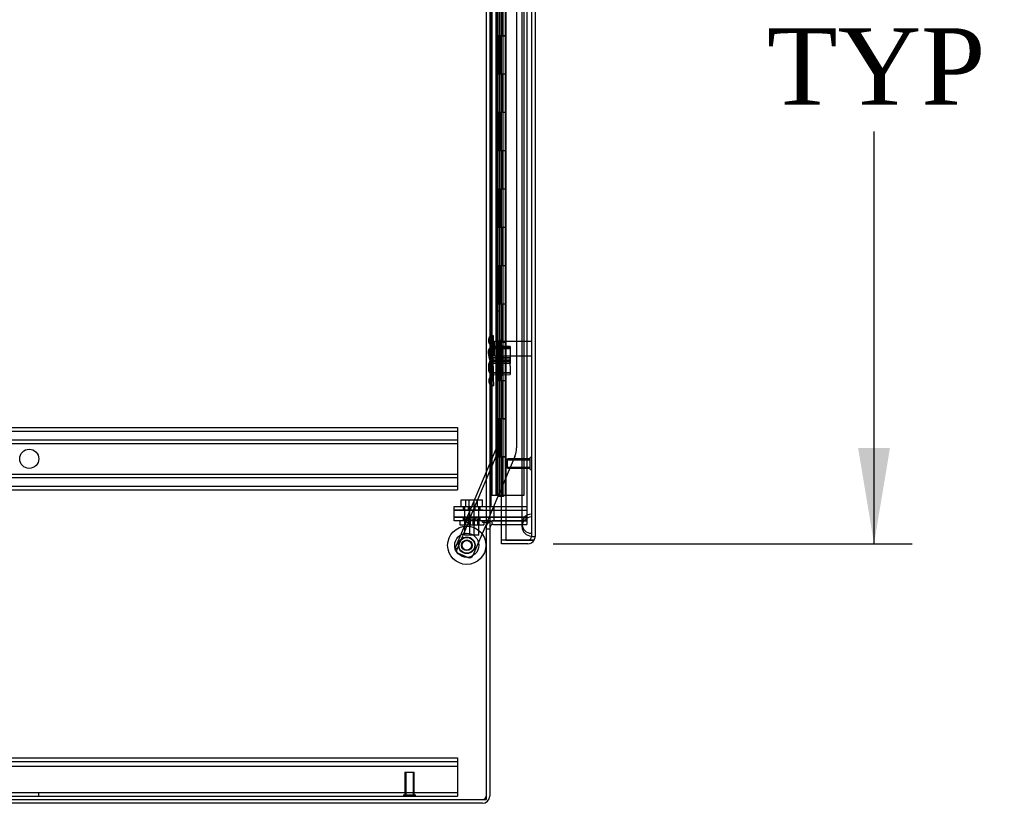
# Model space of a CAD drawing. Header units: inches. Extents: x 1 to 359, y -2 to 239.
# Tile 87 of 103: x 214 to 240, y 69 to 89. Entities that reach past the tile are written whole.
import ezdxf
from ezdxf.enums import TextEntityAlignment as Align
from ezdxf.lldxf.tags import DXFTag

# ---------------------------------------------------------------- set-up
doc = ezdxf.new("R2010")
doc.units = ezdxf.units.IN
doc.header["$MEASUREMENT"] = 0
for name, color, linetype in [('COM42890-3', 7, 'Continuous'), ('COM53964-2', 7, 'Continuous'), ('COM54746-60', 7, 'Continuous'), ('COM70098', 7, 'Continuous'), ('COM70220', 7, 'Continuous'), ('COM70739-9', 7, 'Continuous'), ('COM70839-3', 7, 'Continuous'), ('COM71195-8', 7, 'Continuous'), ('COM71197-1', 7, 'Continuous'), ('COM71303-3', 7, 'Continuous'), ('Default', 7, 'Continuous'), ('GSK87756', 7, 'Continuous'), ('NTS18147', 7, 'Continuous'), ('NTS86070', 7, 'Continuous'), ('ROL87452', 7, 'Continuous'), ('RVT17786', 7, 'Continuous'), ('SCC180005', 7, 'Continuous'), ('STD26122', 7, 'Continuous'), ('STD26258', 7, 'Continuous'), ('WAF25376', 7, 'Continuous'), ('WAM30038', 7, 'Continuous')]:
    doc.layers.add(name, color=color, linetype=linetype)
doc.styles.add('SEACAD_Times_New_Roman', font='times.ttf')
tags = doc.linetypes.add('HIDDEN2', pattern=[0.1875, 0.125, -0.0625]).pattern_tags.tags
tags[6:7] = [DXFTag(74, 4), DXFTag(75, 0), DXFTag(340, '0'), DXFTag(46, 0.0), DXFTag(50, 0.0), DXFTag(44, 0.0), DXFTag(45, 0.0)]
tags[4:5] = [DXFTag(74, 4), DXFTag(75, 0), DXFTag(340, '0'), DXFTag(46, 0.0), DXFTag(50, 0.0), DXFTag(44, 0.0), DXFTag(45, 0.0)]
doc.dimstyles.new('HAMMOND_(STH_-_540x360)', dxfattribs={"dimtxt": 2, "dimasz": 2.5, "dimexe": 1, "dimexo": 1, "dimgap": 0.5, "dimtad": 0, "dimtih": 1, "dimtoh": 1, "dimzin": 0, "dimdsep": 46, "dimtxsty": 'SEACAD_Times_New_Roman', "dimblk1": '_SE_FILLED', "dimblk2": '_SE_FILLED', "dimsah": 1, "dimcen": 1, "dimadec": 0, "dimazin": 0, "dimtfac": 0.8, "dimtofl": 0, "dimtmove": 0, "dimatfit": 3, "dimfxl": 1, "dimtolj": 1, "dimtzin": 0, "dimarcsym": 0})

# ---------------------------------------------------------------- blocks, each defined once
blk = doc.blocks.new('SE4')
at = {"layer": 'COM42890-3', "color": 7, "linetype": 'HIDDEN2'}
for p, q in [((203.158, 69.764), (225.533, 69.764)), ((225.533, 69.764), (225.533, 69.626)), ((203.158, 69.669), (225.533, 69.669)), ((203.158, 69.543), (225.533, 69.543)), ((225.533, 69.626), (225.533, 68.902)), ((203.158, 68.859), (225.533, 68.859)), ((204.567, 68.764), (224.125, 68.764)), ((214.596, 68.764), (214.596, 68.859)), ((224.437, 68.764), (225.533, 68.764)), ((225.533, 68.902), (225.533, 68.764))]:
    blk.add_line(p, q, dxfattribs=at)
at = {"layer": 'COM53964-2', "color": 7, "linetype": 'HIDDEN2'}
for p, q in [((203.159, 78.383), (225.534, 78.383)), ((203.159, 78.288), (225.534, 78.288)), ((225.534, 78.383), (225.534, 78.245)), ((225.534, 78.245), (225.534, 76.896)), ((203.159, 78.064), (225.534, 78.064)), ((203.159, 77.969), (225.534, 77.969)), ((203.159, 77.172), (225.534, 77.172)), ((203.159, 77.077), (225.534, 77.077)), ((203.159, 76.853), (225.534, 76.853)), ((203.159, 76.758), (225.534, 76.758)), ((225.534, 76.896), (225.534, 76.758))]:
    blk.add_line(p, q, dxfattribs=at)
blk.add_circle((214.346, 77.57), 0.25, dxfattribs=at)
at = {"layer": 'COM54746-60', "color": 7, "linetype": 'HIDDEN2'}
for p, q in [((226.438, 76.618), (226.438, 136.618)), ((226.624, 136.618), (226.624, 77.618)), ((226.724, 77.618), (226.724, 136.618)), ((227.278, 76.618), (227.278, 136.618)), ((226.539, 89.618), (226.539, 88.618)), ((226.543, 89.618), (226.543, 88.618)), ((226.548, 88.618), (226.548, 89.618)), ((226.557, 89.618), (226.557, 88.619)), ((226.619, 89.618), (226.619, 88.619)), ((226.632, 88.618), (226.632, 89.618)), ((226.674, 88.618), (226.674, 89.618)), ((226.679, 89.618), (226.679, 88.619)), ((226.684, 89.618), (226.684, 88.619)), ((226.729, 88.618), (226.729, 89.618)), ((226.539, 88.618), (226.543, 88.618)), ((226.539, 88.618), (226.539, 87.618)), ((226.557, 88.619), (226.557, 88.618)), ((226.557, 88.617), (226.684, 88.617)), ((226.587, 88.618), (226.587, 87.618)), ((226.619, 88.619), (226.619, 87.618)), ((226.632, 88.618), (226.632, 87.618)), ((226.674, 88.618), (226.674, 87.618)), ((226.679, 87.618), (226.679, 88.619)), ((226.684, 87.618), (226.684, 88.619)), ((226.729, 88.617), (226.684, 88.617)), ((226.729, 87.618), (226.729, 88.619)), ((226.729, 88.617), (226.791, 88.617)), ((226.539, 87.618), (226.543, 87.618)), ((226.539, 87.618), (226.539, 86.618)), ((226.543, 87.618), (226.543, 86.618)), ((226.548, 86.618), (226.548, 87.618)), ((226.557, 87.618), (226.557, 86.619)), ((226.619, 87.618), (226.619, 86.619)), ((226.632, 86.618), (226.632, 87.618)), ((226.674, 86.618), (226.674, 87.618)), ((226.679, 87.618), (226.679, 86.619)), ((226.684, 87.618), (226.684, 86.619)), ((226.729, 86.618), (226.729, 87.618)), ((226.539, 86.618), (226.543, 86.618)), ((226.539, 86.618), (226.539, 85.618)), ((226.557, 86.619), (226.557, 86.618)), ((226.557, 86.617), (226.684, 86.617)), ((226.587, 86.618), (226.587, 85.618)), ((226.619, 86.619), (226.619, 85.618)), ((226.632, 86.618), (226.632, 85.618)), ((226.674, 86.618), (226.674, 85.618)), ((226.679, 85.618), (226.679, 86.619)), ((226.684, 85.618), (226.684, 86.619)), ((226.729, 86.617), (226.684, 86.617)), ((226.729, 85.618), (226.729, 86.619)), ((226.729, 86.617), (226.791, 86.617)), ((226.438, 85.77), (226.376, 85.77)), ((226.376, 85.466), (226.438, 85.466)), ((226.539, 85.618), (226.543, 85.618)), ((226.539, 85.618), (226.539, 84.618)), ((226.543, 85.618), (226.543, 84.618)), ((226.548, 84.618), (226.548, 85.618)), ((226.557, 85.618), (226.557, 84.619)), ((226.619, 85.618), (226.619, 84.619)), ((226.632, 84.618), (226.632, 85.618)), ((226.674, 84.618), (226.674, 85.618)), ((226.679, 85.618), (226.679, 84.619)), ((226.684, 85.618), (226.684, 84.619)), ((226.729, 84.618), (226.729, 85.618)), ((226.539, 84.618), (226.543, 84.618)), ((226.539, 84.618), (226.539, 83.618)), ((226.557, 84.619), (226.557, 84.618)), ((226.557, 84.617), (226.684, 84.617)), ((226.587, 84.618), (226.587, 83.618)), ((226.619, 84.619), (226.619, 83.618)), ((226.632, 84.618), (226.632, 83.618)), ((226.674, 84.618), (226.674, 83.618)), ((226.679, 83.618), (226.679, 84.619)), ((226.684, 83.618), (226.684, 84.619)), ((226.729, 84.617), (226.684, 84.617)), ((226.729, 83.618), (226.729, 84.619)), ((226.729, 84.617), (226.791, 84.617)), ((226.539, 83.618), (226.543, 83.618)), ((226.539, 83.618), (226.539, 82.618)), ((226.543, 83.618), (226.543, 82.618)), ((226.548, 82.618), (226.548, 83.618)), ((226.557, 83.618), (226.557, 82.619)), ((226.619, 83.618), (226.619, 82.619)), ((226.632, 82.618), (226.632, 83.618)), ((226.674, 82.618), (226.674, 83.618)), ((226.679, 83.618), (226.679, 82.619)), ((226.684, 83.618), (226.684, 82.619)), ((226.729, 82.618), (226.729, 83.618)), ((226.539, 82.618), (226.543, 82.618)), ((226.539, 82.618), (226.539, 81.618)), ((226.557, 82.619), (226.557, 82.618)), ((226.557, 82.617), (226.684, 82.617)), ((226.587, 82.618), (226.587, 81.618)), ((226.619, 82.619), (226.619, 81.618)), ((226.632, 82.618), (226.632, 81.618)), ((226.674, 82.618), (226.674, 81.618)), ((226.679, 81.618), (226.679, 82.619)), ((226.684, 81.618), (226.684, 82.619)), ((226.729, 82.617), (226.684, 82.617)), ((226.729, 81.618), (226.729, 82.619)), ((226.729, 82.617), (226.791, 82.617)), ((226.539, 81.618), (226.543, 81.618)), ((226.539, 81.618), (226.539, 80.618)), ((226.543, 81.618), (226.543, 80.618)), ((226.548, 80.618), (226.548, 81.618)), ((226.557, 81.618), (226.557, 80.619)), ((226.619, 81.618), (226.619, 80.619)), ((226.632, 80.618), (226.632, 81.618)), ((226.674, 80.618), (226.674, 81.618)), ((226.679, 81.618), (226.679, 80.619)), ((226.684, 81.618), (226.684, 80.619)), ((226.729, 80.618), (226.729, 81.618)), ((226.539, 80.618), (226.543, 80.618)), ((226.539, 80.618), (226.539, 79.618)), ((226.557, 80.619), (226.557, 80.618)), ((226.557, 80.617), (226.684, 80.617)), ((226.587, 80.618), (226.587, 79.618)), ((226.619, 80.619), (226.619, 79.618)), ((226.632, 80.618), (226.632, 79.618)), ((226.674, 80.618), (226.674, 79.618)), ((226.679, 79.618), (226.679, 80.619)), ((226.684, 79.618), (226.684, 80.619)), ((226.729, 80.617), (226.684, 80.617)), ((226.729, 79.618), (226.729, 80.619)), ((226.729, 80.617), (226.791, 80.617)), ((226.438, 79.77), (226.376, 79.77)), ((226.539, 79.618), (226.543, 79.618)), ((226.539, 79.618), (226.539, 78.618)), ((226.543, 79.618), (226.543, 78.618)), ((226.548, 78.618), (226.548, 79.618)), ((226.557, 79.618), (226.557, 78.619)), ((226.619, 79.618), (226.619, 78.619)), ((226.632, 78.618), (226.632, 79.618)), ((226.674, 78.618), (226.674, 79.618)), ((226.679, 79.618), (226.679, 78.619)), ((226.684, 79.618), (226.684, 78.619)), ((226.729, 78.618), (226.729, 79.618)), ((226.376, 79.466), (226.438, 79.466)), ((226.539, 78.618), (226.543, 78.618)), ((226.539, 78.618), (226.539, 77.618)), ((226.557, 78.619), (226.557, 78.618)), ((226.557, 78.617), (226.684, 78.617)), ((226.587, 78.618), (226.587, 77.618)), ((226.619, 78.619), (226.619, 77.618)), ((226.632, 78.618), (226.632, 77.618)), ((226.674, 78.618), (226.674, 77.618)), ((226.679, 77.618), (226.679, 78.619)), ((226.684, 77.618), (226.684, 78.619)), ((226.729, 78.617), (226.684, 78.617)), ((226.729, 77.618), (226.729, 78.619)), ((226.729, 78.617), (226.791, 78.617)), ((226.539, 77.618), (226.543, 77.618)), ((226.539, 77.618), (226.539, 76.618)), ((226.543, 77.618), (226.543, 76.618)), ((226.548, 76.618), (226.548, 77.618)), ((226.557, 77.618), (226.557, 76.618)), ((226.619, 77.618), (226.619, 76.618)), ((226.624, 77.618), (226.624, 76.618)), ((226.632, 76.618), (226.632, 77.618)), ((226.674, 76.618), (226.674, 77.618)), ((226.679, 77.618), (226.679, 76.618)), ((226.684, 77.618), (226.684, 76.618)), ((226.724, 76.618), (226.724, 77.618)), ((226.729, 76.618), (226.729, 77.618)), ((226.611, 76.583), (226.611, 76.609)), ((226.611, 76.609), (226.661, 76.609)), ((226.661, 76.583), (226.611, 76.583)), ((226.624, 76.618), (226.624, 76.609)), ((226.686, 76.609), (226.661, 76.609)), ((226.686, 76.583), (226.661, 76.583)), ((226.686, 76.609), (226.736, 76.609)), ((226.736, 76.583), (226.686, 76.583)), ((226.724, 76.609), (226.724, 76.618)), ((226.736, 76.609), (226.736, 76.583)), ((226.793, 76.618), (227.278, 76.618))]:
    blk.add_line(p, q, dxfattribs=at)
at = {"layer": 'COM54746-60', "color": 7, "linetype": 'Continuous'}
for p, q in [((226.587, 88.618), (226.587, 89.618)), ((226.791, 88.618), (226.791, 89.618)), ((226.543, 87.618), (226.543, 88.618)), ((226.543, 88.618), (226.587, 88.618)), ((226.548, 88.618), (226.548, 87.618)), ((226.557, 88.619), (226.791, 88.619)), ((226.557, 88.618), (226.557, 87.618)), ((226.587, 88.618), (226.791, 88.618)), ((226.791, 87.618), (226.791, 88.619)), ((226.543, 87.618), (226.587, 87.618)), ((226.587, 87.618), (226.791, 87.618)), ((226.587, 87.618), (226.791, 87.618)), ((226.587, 86.618), (226.587, 87.618)), ((226.791, 86.618), (226.791, 87.618)), ((226.543, 85.618), (226.543, 86.618)), ((226.543, 86.618), (226.587, 86.618)), ((226.548, 86.618), (226.548, 85.618)), ((226.557, 86.619), (226.791, 86.619)), ((226.557, 86.618), (226.557, 85.618)), ((226.587, 86.618), (226.791, 86.618)), ((226.791, 85.618), (226.791, 86.619)), ((226.543, 85.618), (226.587, 85.618)), ((226.587, 85.618), (226.791, 85.618)), ((226.587, 85.618), (226.791, 85.618)), ((226.587, 84.618), (226.587, 85.618)), ((226.791, 84.618), (226.791, 85.618)), ((226.543, 83.618), (226.543, 84.618)), ((226.543, 84.618), (226.587, 84.618)), ((226.548, 84.618), (226.548, 83.618)), ((226.557, 84.619), (226.791, 84.619)), ((226.557, 84.618), (226.557, 83.618)), ((226.587, 84.618), (226.791, 84.618)), ((226.791, 83.618), (226.791, 84.619)), ((226.543, 83.618), (226.587, 83.618)), ((226.587, 83.618), (226.791, 83.618)), ((226.587, 83.618), (226.791, 83.618)), ((226.587, 82.618), (226.587, 83.618)), ((226.791, 82.618), (226.791, 83.618)), ((226.543, 81.618), (226.543, 82.618)), ((226.543, 82.618), (226.587, 82.618)), ((226.548, 82.618), (226.548, 81.618)), ((226.557, 82.619), (226.791, 82.619)), ((226.557, 82.618), (226.557, 81.618)), ((226.587, 82.618), (226.791, 82.618)), ((226.791, 81.618), (226.791, 82.619)), ((226.543, 81.618), (226.587, 81.618)), ((226.587, 81.618), (226.791, 81.618)), ((226.587, 81.618), (226.791, 81.618)), ((226.587, 80.618), (226.587, 81.618)), ((226.791, 80.618), (226.791, 81.618)), ((226.543, 79.618), (226.543, 80.618)), ((226.543, 80.618), (226.587, 80.618)), ((226.548, 80.618), (226.548, 79.618)), ((226.557, 80.619), (226.791, 80.619)), ((226.557, 80.618), (226.557, 79.618)), ((226.587, 80.618), (226.791, 80.618)), ((226.791, 79.618), (226.791, 80.619)), ((226.543, 79.618), (226.587, 79.618)), ((226.587, 79.618), (226.791, 79.618)), ((226.587, 79.618), (226.791, 79.618)), ((226.587, 78.618), (226.587, 79.618)), ((226.791, 78.618), (226.791, 79.618)), ((226.543, 77.618), (226.543, 78.618)), ((226.543, 78.618), (226.587, 78.618)), ((226.548, 78.618), (226.548, 77.618)), ((226.557, 78.619), (226.791, 78.619)), ((226.557, 78.618), (226.557, 77.618)), ((226.587, 78.618), (226.791, 78.618)), ((226.791, 77.618), (226.791, 78.619)), ((226.543, 77.618), (226.587, 77.618)), ((226.791, 77.618), (226.557, 77.618)), ((226.587, 76.618), (226.587, 77.618)), ((226.587, 77.618), (226.791, 77.618)), ((226.624, 77.618), (226.624, 77.618)), ((226.724, 77.618), (226.724, 77.618)), ((226.729, 77.618), (226.729, 77.618)), ((226.791, 77.618), (226.791, 77.618)), ((226.791, 76.618), (226.791, 77.618)), ((226.376, 76.618), (226.587, 76.618)), ((226.587, 76.618), (226.791, 76.618)), ((226.791, 76.618), (226.793, 76.618))]:
    blk.add_line(p, q, dxfattribs=at)
at = {"layer": 'COM70098', "color": 7, "linetype": 'HIDDEN2'}
for p, q in [((225.444, 76.232), (225.444, 76.327)), ((225.444, 76.327), (226.194, 76.327)), ((226.194, 76.232), (225.444, 76.232)), ((225.686, 76.327), (225.686, 76.232)), ((225.811, 76.327), (225.811, 76.232)), ((225.999, 76.232), (225.999, 76.327)), ((226.124, 76.232), (226.124, 76.327)), ((226.194, 76.327), (227.343, 76.327)), ((226.194, 76.232), (227.343, 76.232)), ((226.486, 76.327), (226.486, 76.232)), ((227.343, 76.327), (227.343, 76.232)), ((225.444, 75.949), (225.444, 76.044)), ((225.444, 76.044), (226.194, 76.044)), ((226.194, 75.949), (225.444, 75.949)), ((225.686, 76.044), (225.686, 75.949)), ((225.811, 76.044), (225.811, 75.949)), ((225.999, 75.949), (225.999, 76.044)), ((226.124, 75.949), (226.124, 76.044)), ((227.343, 76.044), (226.194, 76.044)), ((226.486, 76.044), (226.486, 75.949)), ((227.343, 75.949), (227.343, 76.044))]:
    blk.add_line(p, q, dxfattribs=at)
at = {"layer": 'COM70220', "color": 7, "linetype": 'HIDDEN2'}
for p, q in [((227.218, 137.184), (227.218, 76.124)), ((227.464, 137.184), (227.464, 76.124)), ((227.466, 137.184), (227.466, 76.124)), ((227.467, 137.184), (227.467, 76.124)), ((227.218, 76.124), (227.218, 75.874)), ((227.464, 76.124), (227.464, 75.874)), ((227.466, 76.123), (227.464, 75.874)), ((227.466, 76.051), (227.464, 75.802)), ((227.466, 76.124), (227.466, 75.625)), ((227.467, 76.123), (227.466, 76.123)), ((227.467, 76.051), (227.466, 76.051)), ((227.467, 76.124), (227.467, 75.625)), ((227.218, 75.874), (227.218, 75.802)), ((227.464, 75.874), (227.466, 75.625)), ((227.464, 75.874), (227.464, 75.802)), ((227.464, 75.802), (227.466, 75.553)), ((227.466, 75.625), (227.467, 75.625)), ((227.466, 75.625), (227.466, 75.553)), ((227.466, 75.553), (227.467, 75.553)), ((227.467, 75.625), (227.467, 75.553))]:
    blk.add_line(p, q, dxfattribs=at)
for centre in [(227.468, 75.874), (227.468, 75.802)]:
    blk.add_arc(centre, 0.25, 90, 270, dxfattribs=at)
at = {"layer": 'COM70739-9', "color": 7, "linetype": 'HIDDEN2'}
for p, q in [((226.281, 136.947), (226.281, 76.327)), ((226.406, 136.947), (226.406, 76.327)), ((227.218, 136.947), (227.218, 76.327)), ((227.343, 136.947), (227.343, 76.327))]:
    blk.add_line(p, q, dxfattribs=at)
at = {"layer": 'COM70839-3', "color": 7, "linetype": 'HIDDEN2'}
for p, q in [((226.548, 105.756), (226.548, 77.853)), ((226.62, 105.756), (226.62, 77.853)), ((227.079, 103.495), (227.079, 77.853)), ((226.62, 81.422), (226.548, 81.422)), ((226.548, 78.422), (226.62, 78.422)), ((226.545, 77.839), (225.769, 76.01)), ((226.611, 77.811), (225.835, 75.982)), ((227.034, 77.632), (226.319, 75.949)), ((225.765, 75.92), (225.477, 75.241)), ((225.812, 75.9), (225.524, 75.222)), ((225.812, 75.9), (225.765, 75.92)), ((225.769, 76.01), (225.835, 75.982)), ((225.841, 75.996), (225.775, 76.025)), ((226.307, 75.919), (225.937, 75.047)), ((225.524, 75.222), (225.477, 75.241)), ((225.805, 74.994), (225.559, 75.098))]:
    blk.add_line(p, q, dxfattribs=at)
at = {"layer": 'COM70839-3', "color": 7, "linetype": 'Continuous'}
blk.add_line((226.319, 75.949), (226.307, 75.919), dxfattribs=at)
at = {"layer": 'COM70839-3', "color": 7, "linetype": 'HIDDEN2'}
blk.add_circle((225.777, 75.311), 0.129, dxfattribs=at)
for centre, radius, start, end in [((226.512, 77.853), 0.036, 337, 0), ((226.512, 77.853), 0.108, 337, 0), ((226.512, 77.853), 0.567, 337, 0), ((225.629, 75.166), 0.119, 152.2751, 195.3228), ((225.598, 75.19), 0.1, 213.5987, 247), ((225.844, 75.086), 0.1, 247, 337)]:
    blk.add_arc(centre, radius, start, end, dxfattribs=at)
for points, knots in [([(225.769, 76.01), (225.768, 76.01), (225.768, 76.008), (225.767, 76.006), (225.767, 76.003), (225.767, 75.998), (225.768, 75.992), (225.769, 75.983), (225.771, 75.97), (225.772, 75.958), (225.772, 75.946), (225.77, 75.936), (225.768, 75.928), (225.766, 75.922), (225.765, 75.92)], [0, 0, 0, 0, 0.040175, 0.080102, 0.158226, 0.23381, 0.30692, 0.445198, 0.573002, 0.690655, 0.799398, 0.868041, 0.934412, 1, 1, 1, 1]), ([(225.835, 75.982), (225.835, 75.982), (225.835, 75.981), (225.834, 75.981), (225.834, 75.981), (225.834, 75.98), (225.834, 75.98), (225.834, 75.98), (225.834, 75.979), (225.833, 75.977), (225.833, 75.976), (225.832, 75.972), (225.831, 75.969), (225.829, 75.96), (225.828, 75.954), (225.823, 75.932), (225.818, 75.916), (225.812, 75.9)], [0, 0, 0, 0, 0.015625, 0.015625, 0.023438, 0.023438, 0.03125, 0.03125, 0.0625, 0.0625, 0.125, 0.125, 0.25, 0.25, 0.5, 0.5, 1, 1, 1, 1]), ([(225.514, 75.135), (225.514, 75.136), (225.513, 75.137), (225.512, 75.137), (225.512, 75.138), (225.511, 75.138), (225.511, 75.138), (225.509, 75.14), (225.508, 75.141), (225.505, 75.144), (225.503, 75.147), (225.496, 75.154), (225.492, 75.158), (225.482, 75.173), (225.478, 75.182), (225.472, 75.2), (225.471, 75.209), (225.472, 75.222), (225.473, 75.226), (225.474, 75.231), (225.474, 75.232), (225.475, 75.233), (225.475, 75.234), (225.475, 75.235), (225.475, 75.235), (225.476, 75.237), (225.477, 75.239), (225.477, 75.241)], [0, 0, 0, 0, 0.015625, 0.015625, 0.023438, 0.023438, 0.03125, 0.03125, 0.0625, 0.0625, 0.125, 0.125, 0.25, 0.25, 0.5, 0.5, 0.75, 0.75, 0.875, 0.875, 0.90625, 0.90625, 0.921875, 0.921875, 0.9375, 0.9375, 1, 1, 1, 1])]:
    blk.add_open_spline(points, degree=3, knots=knots, dxfattribs=at)
at = {"layer": 'COM71195-8', "color": 7, "linetype": 'Continuous'}
for p, q in [((226.793, 137.789), (226.793, 75.447)), ((227.563, 137.694), (227.563, 75.542)), ((226.688, 75.447), (226.688, 75.854)), ((226.688, 75.352), (226.688, 75.447)), ((227.373, 75.447), (226.688, 75.447)), ((226.793, 75.447), (226.688, 75.447)), ((226.793, 75.447), (227.373, 75.447)), ((227.373, 75.447), (227.537, 75.447)), ((227.537, 75.447), (227.373, 75.447)), ((227.373, 75.352), (226.688, 75.352))]:
    blk.add_line(p, q, dxfattribs=at)
at = {"layer": 'COM71195-8', "color": 7, "linetype": 'HIDDEN2'}
for p, q in [((227.468, 137.694), (227.468, 75.542)), ((226.688, 75.854), (226.688, 137.354)), ((227.468, 75.542), (227.563, 75.542))]:
    blk.add_line(p, q, dxfattribs=at)
blk.add_arc((227.373, 75.542), 0.095, 270, 0, dxfattribs=at)
at = {"layer": 'COM71195-8', "color": 7, "linetype": 'Continuous'}
for start, end in [(270, 330), (330, 0)]:
    blk.add_arc((227.373, 75.542), 0.19, start, end, dxfattribs=at)
at = {"layer": 'COM71195-8', "color": 7, "linetype": 'HIDDEN2'}
blk.add_ellipse((227.373, 75.542), major_axis=(-0.095, 0), ratio=0.999171, start_param=1.570796, end_param=3.141593, dxfattribs=at)
at = {"layer": 'COM71195-8', "color": 7, "linetype": 'Continuous'}
blk.add_ellipse((227.373, 75.542), major_axis=(-0.19, 0), ratio=0.999171, start_param=2.617994, end_param=3.141593, dxfattribs=at)
at = {"layer": 'COM71197-1', "color": 7, "linetype": 'HIDDEN2'}
for p, q in [((226.281, 137.259), (226.281, 75.949)), ((227.343, 137.259), (227.343, 75.949)), ((227.343, 75.949), (226.793, 75.949))]:
    blk.add_line(p, q, dxfattribs=at)
at = {"layer": 'COM71197-1', "color": 7, "linetype": 'Continuous'}
for p, q in [((226.376, 137.259), (226.376, 75.949)), ((226.376, 75.949), (226.186, 75.949)), ((226.186, 75.919), (226.281, 75.919)), ((226.281, 75.919), (226.281, 68.669)), ((226.376, 75.949), (226.471, 75.949)), ((226.793, 75.949), (226.471, 75.949)), ((202.411, 68.669), (226.281, 68.669))]:
    blk.add_line(p, q, dxfattribs=at)
blk.add_arc((226.186, 75.934), 0.015, 90, 270, dxfattribs=at)
at = {"layer": 'COM71303-3', "color": 7, "linetype": 'Continuous'}
for p, q in [((226.376, 75.919), (226.281, 75.919)), ((226.376, 75.919), (226.376, 68.764)), ((226.471, 75.949), (226.793, 75.949)), ((226.471, 75.854), (226.793, 75.854)), ((226.186, 68.574), (202.506, 68.574))]:
    blk.add_line(p, q, dxfattribs=at)
at = {"layer": 'COM71303-3', "color": 7, "linetype": 'HIDDEN2'}
for p, q in [((226.451, 75.852), (226.431, 75.945)), ((226.793, 75.949), (227.343, 75.949)), ((227.343, 75.949), (227.343, 75.854)), ((226.281, 75.744), (226.376, 75.744)), ((226.793, 75.854), (227.343, 75.854))]:
    blk.add_line(p, q, dxfattribs=at)
for centre, radius, start, end in [((226.471, 75.759), 0.19, 122.6369, 180), ((226.186, 68.764), 0.095, 270, 0)]:
    blk.add_arc(centre, radius, start, end, dxfattribs=at)
at = {"layer": 'COM71303-3', "color": 7, "linetype": 'Continuous'}
for centre, radius, start, end in [((226.471, 75.759), 0.19, 90, 122.6369), ((226.471, 75.759), 0.095, 90, 180), ((226.186, 68.764), 0.19, 270, 0)]:
    blk.add_arc(centre, radius, start, end, dxfattribs=at)
at = {"layer": 'GSK87756', "color": 7, "linetype": 'HIDDEN2'}
for p, q in [((225.444, 76.044), (225.444, 76.232)), ((225.444, 76.232), (226.194, 76.232)), ((225.718, 76.232), (225.718, 76.044)), ((225.843, 76.232), (225.843, 76.044)), ((225.968, 76.044), (225.968, 76.232)), ((226.093, 76.044), (226.093, 76.232)), ((226.194, 76.232), (227.343, 76.232)), ((226.486, 76.232), (226.486, 76.044)), ((227.343, 76.232), (227.343, 76.044)), ((226.194, 76.044), (225.444, 76.044)), ((226.194, 76.044), (227.343, 76.044))]:
    blk.add_line(p, q, dxfattribs=at)
at = {"layer": 'NTS18147', "color": 7, "linetype": 'HIDDEN2'}
for p, q in [((226.409, 80.724), (226.41, 80.779)), ((226.41, 80.784), (226.41, 80.779)), ((226.473, 80.783), (226.41, 80.784)), ((226.41, 80.779), (226.473, 80.779)), ((226.472, 80.59), (226.473, 80.779)), ((226.473, 80.779), (226.473, 80.783)), ((226.347, 80.685), (226.347, 80.63)), ((226.409, 80.59), (226.408, 80.472)), ((226.409, 80.59), (226.409, 80.724)), ((226.472, 80.59), (226.409, 80.59)), ((226.471, 80.472), (226.472, 80.59)), ((226.336, 80.381), (226.337, 80.326)), ((226.459, 80.482), (226.396, 80.481)), ((226.396, 80.476), (226.396, 80.481)), ((226.396, 80.476), (226.459, 80.478)), ((226.397, 80.422), (226.396, 80.476)), ((226.4, 80.288), (226.397, 80.422)), ((226.463, 80.289), (226.4, 80.288)), ((226.4, 80.288), (226.403, 80.17)), ((226.406, 80.095), (226.408, 80.472)), ((226.408, 80.472), (226.471, 80.472)), ((226.908, 80.468), (226.408, 80.471)), ((226.908, 80.437), (226.408, 80.44)), ((226.459, 80.482), (226.459, 80.478)), ((226.463, 80.289), (226.459, 80.478)), ((226.466, 80.171), (226.463, 80.289)), ((226.469, 80.095), (226.471, 80.472)), ((226.909, 80.501), (226.471, 80.503)), ((226.909, 80.501), (226.906, 80.061)), ((226.903, 80.18), (226.403, 80.168)), ((226.403, 80.17), (226.466, 80.171)), ((226.411, 79.792), (226.403, 80.17)), ((226.904, 80.149), (226.403, 80.137)), ((226.406, 80.095), (226.405, 79.977)), ((226.406, 80.127), (226.906, 80.124)), ((226.906, 80.093), (226.406, 80.096)), ((226.469, 80.095), (226.406, 80.095)), ((226.902, 80.212), (226.465, 80.202)), ((226.474, 79.794), (226.466, 80.171)), ((226.468, 79.977), (226.469, 80.095)), ((226.469, 80.063), (226.906, 80.061)), ((226.902, 80.212), (226.912, 79.772)), ((226.343, 79.938), (226.342, 79.883)), ((226.404, 79.843), (226.405, 79.977)), ((226.404, 79.843), (226.404, 79.788)), ((226.404, 79.784), (226.404, 79.788)), ((226.467, 79.788), (226.404, 79.788)), ((226.404, 79.784), (226.467, 79.783)), ((226.405, 79.977), (226.468, 79.977)), ((226.41, 79.825), (226.911, 79.836)), ((226.911, 79.805), (226.411, 79.794)), ((226.474, 79.794), (226.411, 79.792)), ((226.411, 79.792), (226.414, 79.674)), ((226.467, 79.788), (226.468, 79.977)), ((226.467, 79.788), (226.467, 79.783)), ((226.477, 79.676), (226.474, 79.794)), ((226.475, 79.762), (226.912, 79.772)), ((226.353, 79.633), (226.354, 79.579)), ((226.414, 79.674), (226.477, 79.676)), ((226.417, 79.54), (226.414, 79.674)), ((226.417, 79.54), (226.418, 79.486)), ((226.481, 79.487), (226.477, 79.676)), ((226.481, 79.487), (226.418, 79.486)), ((226.418, 79.486), (226.418, 79.481)), ((226.418, 79.481), (226.481, 79.483)), ((226.481, 79.487), (226.481, 79.483))]:
    blk.add_line(p, q, dxfattribs=at)
for centre, start, end in [((226.663, 80.282), 143.2962, 216.0286), ((226.663, 79.987), 144.8989, 217.6313)]:
    blk.add_arc(centre, 0.318, start, end, dxfattribs=at)
for centre, major_axis in [((226.666, 80.683), (0.318, -0.002)), ((226.665, 80.629), (0.318, -0.002)), ((226.654, 80.388), (0.318, 0.007)), ((226.656, 80.333), (0.318, 0.007)), ((226.661, 79.936), (0.318, -0.002)), ((226.661, 79.881), (0.318, -0.002)), ((226.671, 79.64), (0.318, 0.007)), ((226.672, 79.586), (0.318, 0.007))]:
    blk.add_ellipse(centre, major_axis=major_axis, ratio=0.5, start_param=2.506883, end_param=3.776302, dxfattribs=at)
at = {"layer": 'NTS86070', "color": 7, "linetype": 'HIDDEN2'}
for p, q in [((225.593, 75.949), (225.593, 75.849)), ((225.696, 75.979), (225.696, 75.949)), ((225.831, 75.989), (225.706, 75.989)), ((225.718, 75.989), (225.718, 75.849)), ((225.718, 75.949), (225.718, 75.849)), ((225.742, 75.989), (225.742, 75.849)), ((225.821, 75.979), (225.821, 75.949)), ((226.104, 75.989), (225.831, 75.989)), ((225.843, 75.989), (225.843, 75.849)), ((225.867, 75.989), (225.867, 75.849)), ((225.943, 75.849), (225.943, 75.989)), ((225.968, 75.989), (225.968, 75.849)), ((225.989, 75.949), (225.989, 75.979)), ((226.068, 75.849), (226.068, 75.989)), ((226.093, 75.989), (226.093, 75.849)), ((226.093, 75.949), (226.093, 75.849)), ((226.114, 75.949), (226.114, 75.979)), ((226.218, 75.949), (226.218, 75.849)), ((225.593, 75.849), (225.718, 75.849)), ((225.718, 75.849), (226.218, 75.849))]:
    blk.add_line(p, q, dxfattribs=at)
for centre, start, end in [((225.706, 75.979), 90, 180), ((225.979, 75.979), 0, 90), ((226.104, 75.979), 0, 90)]:
    blk.add_arc(centre, 0.01, start, end, dxfattribs=at)
at = {"layer": 'ROL87452', "color": 7, "linetype": 'HIDDEN2'}
for radius in [0.5, 0.206]:
    blk.add_circle((225.777, 75.311), radius, dxfattribs=at)
at = {"layer": 'RVT17786', "color": 7, "linetype": 'HIDDEN2'}
for radius in [0.217, 0.125]:
    blk.add_circle((225.777, 75.311), radius, dxfattribs=at)
at = {"layer": 'SCC180005', "color": 7, "linetype": 'HIDDEN2'}
for p, q in [((225.627, 76.501), (225.752, 76.501)), ((225.627, 76.327), (225.627, 76.501)), ((225.752, 76.501), (225.968, 76.501)), ((225.752, 76.327), (225.752, 76.501)), ((225.843, 76.327), (225.843, 76.501)), ((225.968, 76.501), (226.184, 76.501)), ((225.968, 76.327), (225.968, 76.501)), ((226.059, 76.327), (226.059, 76.501)), ((226.184, 76.327), (226.184, 76.501)), ((225.72, 76.327), (225.72, 75.577)), ((225.845, 76.327), (225.845, 75.577)), ((225.966, 75.577), (225.966, 76.327)), ((226.091, 75.577), (226.091, 76.327)), ((225.843, 75.577), (225.72, 75.577)), ((226.091, 75.577), (225.845, 75.577))]:
    blk.add_line(p, q, dxfattribs=at)
at = {"layer": 'STD26122', "color": 7, "linetype": 'HIDDEN2'}
for p, q in [((226.503, 80.632), (226.468, 80.597)), ((226.468, 80.597), (226.468, 80.297)), ((226.503, 80.262), (226.503, 80.632)), ((227.468, 80.632), (226.503, 80.632)), ((226.468, 80.297), (226.503, 80.262)), ((226.503, 80.262), (227.468, 80.262))]:
    blk.add_line(p, q, dxfattribs=at)
at = {"layer": 'STD26258', "color": 7, "linetype": 'HIDDEN2'}
for p, q in [((226.843, 77.322), (226.843, 77.572)), ((227.437, 77.572), (226.843, 77.572)), ((226.843, 77.541), (227.437, 77.541)), ((227.437, 77.291), (227.437, 77.603)), ((227.468, 77.603), (227.437, 77.603)), ((226.843, 77.352), (227.437, 77.352)), ((226.843, 77.322), (227.437, 77.322)), ((227.437, 77.291), (227.468, 77.291)), ((224.156, 69.389), (224.406, 69.389)), ((224.156, 69.389), (224.156, 68.795)), ((224.186, 69.389), (224.186, 68.795)), ((224.375, 69.389), (224.375, 68.795)), ((224.406, 68.795), (224.406, 69.389)), ((224.125, 68.795), (224.437, 68.795)), ((224.125, 68.795), (224.125, 68.764)), ((224.125, 68.764), (224.437, 68.764)), ((224.437, 68.764), (224.437, 68.795))]:
    blk.add_line(p, q, dxfattribs=at)
at = {"layer": 'WAF25376', "color": 7, "linetype": 'HIDDEN2'}
for radius in [0.315, 0.14]:
    blk.add_circle((225.777, 75.311), radius, dxfattribs=at)
at = {"layer": 'WAM30038', "color": 7, "linetype": 'HIDDEN2'}
for p, q in [((226.618, 79.907), (226.622, 80.657)), ((226.646, 80.657), (226.622, 80.657)), ((226.646, 80.568), (226.622, 80.568)), ((226.642, 79.907), (226.646, 80.657)), ((226.628, 79.611), (226.612, 80.361)), ((226.636, 80.361), (226.612, 80.361)), ((226.638, 80.272), (226.614, 80.271)), ((226.651, 80.489), (226.621, 80.49)), ((226.663, 80.3), (226.627, 80.3)), ((226.663, 80.265), (226.627, 80.265)), ((226.693, 80.443), (226.628, 80.484)), ((226.628, 80.484), (226.693, 80.443)), ((226.628, 80.46), (226.693, 80.418)), ((226.693, 80.418), (226.628, 80.46)), ((226.652, 79.611), (226.636, 80.361)), ((226.651, 80.489), (226.651, 80.489)), ((226.708, 80.299), (226.663, 80.3)), ((226.663, 80.265), (226.708, 80.264)), ((226.664, 80.484), (226.709, 80.456)), ((226.709, 80.456), (226.664, 80.484)), ((226.709, 80.431), (226.664, 80.459)), ((226.664, 80.459), (226.709, 80.431)), ((226.691, 80.146), (226.692, 80.264)), ((226.692, 80.264), (226.691, 80.146)), ((226.692, 80.299), (226.693, 80.418)), ((226.693, 80.418), (226.692, 80.299)), ((226.709, 80.51), (226.693, 80.492)), ((226.693, 80.443), (226.693, 80.492)), ((226.693, 80.492), (226.693, 80.443)), ((226.709, 80.456), (226.693, 80.443)), ((226.693, 80.443), (226.709, 80.456)), ((226.693, 80.418), (226.709, 80.431)), ((226.709, 80.431), (226.693, 80.418)), ((226.707, 80.133), (226.708, 80.264)), ((226.708, 80.264), (226.707, 80.133)), ((226.708, 80.299), (226.709, 80.431)), ((226.709, 80.431), (226.708, 80.299)), ((226.709, 80.456), (226.709, 80.51)), ((226.709, 80.51), (226.709, 80.456)), ((226.645, 80.194), (226.615, 80.193)), ((226.619, 80.075), (226.648, 80.075)), ((226.622, 80.188), (226.688, 80.148)), ((226.689, 80.124), (226.623, 80.163)), ((226.691, 80.146), (226.626, 80.105)), ((226.626, 80.105), (226.691, 80.146)), ((226.626, 80.08), (226.691, 80.121)), ((226.691, 80.121), (226.626, 80.08)), ((226.662, 80.004), (226.626, 80.003)), ((226.645, 80.194), (226.645, 80.194)), ((226.704, 80.161), (226.658, 80.189)), ((226.659, 80.164), (226.704, 80.137)), ((226.662, 80.105), (226.707, 80.133)), ((226.707, 80.133), (226.662, 80.105)), ((226.707, 80.108), (226.662, 80.08)), ((226.662, 80.08), (226.707, 80.108)), ((226.707, 80.005), (226.662, 80.004)), ((226.703, 80.216), (226.687, 80.198)), ((226.687, 80.198), (226.688, 80.148)), ((226.688, 80.148), (226.704, 80.161)), ((226.704, 80.137), (226.689, 80.124)), ((226.689, 80.124), (226.691, 80.005)), ((226.707, 80.133), (226.691, 80.146)), ((226.691, 80.146), (226.707, 80.133)), ((226.691, 80.072), (226.691, 80.121)), ((226.691, 80.121), (226.707, 80.108)), ((226.691, 80.121), (226.691, 80.072)), ((226.707, 80.108), (226.691, 80.121)), ((226.691, 80.072), (226.706, 80.054)), ((226.703, 80.216), (226.704, 80.161)), ((226.704, 80.137), (226.707, 80.005)), ((226.706, 80.054), (226.707, 80.108)), ((226.707, 80.108), (226.706, 80.054)), ((226.618, 79.997), (226.642, 79.997)), ((226.618, 79.907), (226.642, 79.907)), ((226.624, 79.779), (226.654, 79.779)), ((226.663, 79.969), (226.627, 79.968)), ((226.631, 79.809), (226.695, 79.851)), ((226.695, 79.826), (226.631, 79.784)), ((226.663, 79.969), (226.708, 79.97)), ((226.711, 79.839), (226.667, 79.809)), ((226.667, 79.785), (226.712, 79.814)), ((226.692, 79.97), (226.695, 79.851)), ((226.695, 79.851), (226.711, 79.839)), ((226.695, 79.826), (226.696, 79.777)), ((226.712, 79.814), (226.695, 79.826)), ((226.696, 79.777), (226.713, 79.759)), ((226.708, 79.97), (226.711, 79.839)), ((226.712, 79.814), (226.713, 79.759)), ((226.626, 79.7), (226.65, 79.701)), ((226.628, 79.611), (226.652, 79.611))]:
    blk.add_line(p, q, dxfattribs=at)
for centre, radius, start, end in [((227.236, 81.185), 0.854, 226.2172, 227.9525), ((227.234, 81.182), 0.85, 227.2156, 227.9566), ((227.211, 80.905), 0.854, 227.8198, 229.5552), ((226.662, 80.282), 0.0182, 86.8233, 177.6567), ((226.662, 80.283), 0.0181, 181.4343, 272.7355), ((227.223, 79.376), 0.85, 131.3683, 133.1117), ((226.662, 79.986), 0.0182, 88.426, 179.2593), ((226.662, 79.987), 0.0181, 183.0369, 274.3381), ((227.251, 79.094), 0.854, 132.975, 134.7103), ((227.248, 79.096), 0.85, 132.9709, 134.7144)]:
    blk.add_arc(centre, radius, start, end, dxfattribs=at)
for points, knots in [([(226.693, 80.492), (226.673, 80.51), (226.653, 80.528), (226.633, 80.546), (226.631, 80.548), (226.63, 80.549), (226.628, 80.551)], [0, 0, 0, 0, 0.926871, 0.926871, 0.926871, 1, 1, 1, 1]), ([(226.664, 80.55), (226.667, 80.549), (226.669, 80.547), (226.671, 80.545), (226.684, 80.533), (226.696, 80.522), (226.709, 80.51)], [0, 0, 0, 0, 0.141448, 0.141448, 0.141448, 1, 1, 1, 1]), ([(226.664, 80.484), (226.662, 80.486), (226.66, 80.487), (226.656, 80.489), (226.654, 80.489), (226.65, 80.49), (226.648, 80.489), (226.646, 80.488), (226.645, 80.486), (226.645, 80.484)], [0, 0, 0, 0, 0.25, 0.25, 0.5, 0.5, 0.75, 0.75, 1, 1, 1, 1]), ([(226.645, 80.484), (226.645, 80.482), (226.646, 80.48), (226.648, 80.475), (226.65, 80.472), (226.655, 80.466), (226.66, 80.462), (226.664, 80.459)], [0, 0, 0, 0, 0.25, 0.25, 0.5, 0.5, 1, 1, 1, 1]), ([(226.687, 80.198), (226.667, 80.215), (226.646, 80.232), (226.626, 80.25), (226.624, 80.251), (226.622, 80.253), (226.621, 80.254)], [0, 0, 0, 0, 0.926871, 0.926871, 0.926871, 1, 1, 1, 1]), ([(226.625, 80.014), (226.627, 80.016), (226.628, 80.017), (226.63, 80.018), (226.65, 80.036), (226.67, 80.054), (226.691, 80.072)], [0, 0, 0, 0, 0.073129, 0.073129, 0.073129, 1, 1, 1, 1]), ([(226.639, 80.188), (226.639, 80.186), (226.64, 80.184), (226.643, 80.179), (226.645, 80.176), (226.65, 80.17), (226.655, 80.167), (226.659, 80.164)], [0, 0, 0, 0, 0.25, 0.25, 0.5, 0.5, 1, 1, 1, 1]), ([(226.662, 80.105), (226.66, 80.104), (226.658, 80.102), (226.653, 80.098), (226.651, 80.096), (226.648, 80.092), (226.646, 80.09), (226.643, 80.085), (226.643, 80.082), (226.643, 80.08)], [0, 0, 0, 0, 0.25, 0.25, 0.5, 0.5, 0.75, 0.75, 1, 1, 1, 1]), ([(226.643, 80.08), (226.643, 80.078), (226.643, 80.077), (226.646, 80.075), (226.648, 80.075), (226.653, 80.076), (226.657, 80.077), (226.662, 80.08)], [0, 0, 0, 0, 0.25, 0.25, 0.5, 0.5, 1, 1, 1, 1]), ([(226.658, 80.189), (226.656, 80.19), (226.654, 80.191), (226.65, 80.193), (226.648, 80.193), (226.646, 80.194), (226.645, 80.194), (226.645, 80.194)], [0, 0, 0, 0, 0.25, 0.25, 0.5, 0.5, 0.5626015, 0.5626015, 0.5626015, 0.5626015]), ([(226.657, 80.255), (226.659, 80.253), (226.661, 80.251), (226.663, 80.249), (226.677, 80.238), (226.69, 80.227), (226.703, 80.216)], [0, 0, 0, 0, 0.141448, 0.141448, 0.141448, 1, 1, 1, 1]), ([(226.706, 80.054), (226.694, 80.042), (226.681, 80.031), (226.668, 80.02), (226.666, 80.018), (226.663, 80.016), (226.661, 80.014)], [0, 0, 0, 0, 0.858552, 0.858552, 0.858552, 1, 1, 1, 1]), ([(226.633, 79.718), (226.634, 79.719), (226.636, 79.721), (226.637, 79.722), (226.657, 79.74), (226.677, 79.759), (226.696, 79.777)], [0, 0, 0, 0, 0.073129, 0.073129, 0.073129, 1, 1, 1, 1]), ([(226.667, 79.809), (226.665, 79.808), (226.663, 79.806), (226.659, 79.803), (226.657, 79.801), (226.653, 79.796), (226.651, 79.794), (226.649, 79.789), (226.648, 79.786), (226.648, 79.784)], [0, 0, 0, 0, 0.25, 0.25, 0.5, 0.5, 0.75, 0.75, 1, 1, 1, 1]), ([(226.654, 79.779), (226.654, 79.779), (226.655, 79.779), (226.659, 79.78), (226.663, 79.782), (226.667, 79.785)], [0.4389304, 0.4389304, 0.4389304, 0.4389304, 0.5, 0.5, 1, 1, 1, 1]), ([(226.713, 79.759), (226.7, 79.748), (226.688, 79.736), (226.675, 79.724), (226.673, 79.722), (226.671, 79.72), (226.669, 79.718)], [0, 0, 0, 0, 0.858552, 0.858552, 0.858552, 1, 1, 1, 1])]:
    blk.add_open_spline(points, degree=3, knots=knots, dxfattribs=at)
blk = doc.blocks.new('DMBLK66')
at = {"layer": 'Default', "linetype": 'Continuous', "transparency": 16777216}
for points in [[(236.833, 103.775), (236.417, 106.275), (236, 103.775)], [(236.833, 77.852), (236, 77.852), (236.417, 75.352)]]:
    blk.add_hatch(color=7, dxfattribs=at).paths.add_polyline_path(points)
at = {"layer": 'Default', "color": 7, "linetype": 'Continuous', "transparency": 16777216}
for p, q in [((228.998, 106.275), (237.417, 106.275)), ((236.417, 92.514), (236.417, 106.275)), ((236.417, 75.352), (236.417, 86.114)), ((228.03, 75.352), (237.417, 75.352))]:
    blk.add_line(p, q, dxfattribs=at)
at = {"layer": 'Default', "color": 7, "linetype": 'Continuous', "transparency": 16777216, "style": 'SEACAD_Times_New_Roman'}
for s, p in [('30.92', (233.004, 91.814)), ('TYP', (233.62, 88.814))]:
    blk.add_text(s, height=2, dxfattribs=at).set_placement(p, align=Align.TOP_LEFT)
blk = doc.blocks.new('_SE_FILLED')
at = {"color": 0}
blk.add_line((0, 0), (-1, 0), dxfattribs=at)
blk.add_solid([(0, 0), (-1, -0.1665), (-1, 0.1665), (0, 0)], dxfattribs=at)

msp = doc.modelspace()

# ---------------------------------------------------------------- block references
at = {"layer": 'Default'}
msp.add_blockref('SE4', (0, 0), dxfattribs=at)

# ---------------------------------------------------------------- dimensions: what is measured, and where the dimension line sits
at = {"layer": 'Default', "color": 7, "linetype": 'Continuous'}
dim = msp.add_linear_dim(base=(236.417, 106.275), p1=(227.03, 75.352), p2=(227.998, 106.275), angle=90, text='\\A1;<>\\PTYP', dimstyle='HAMMOND_(STH_-_540x360)', dxfattribs=at)
dim.commit()
dim.dimension.update_dxf_attribs({"geometry": 'DMBLK66', "text_midpoint": (236.417, 90.814), "dimtype": 160})

doc.saveas('drawing.dxf')
